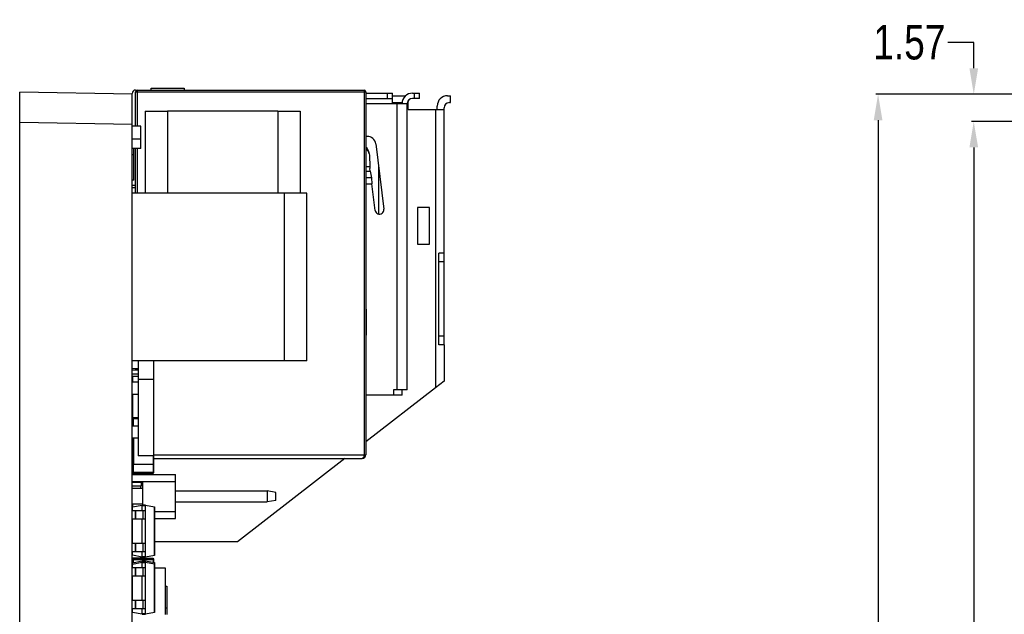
# Model space of a CAD drawing. Header units: inches. Extents: x -39 to 331, y -154 to 45.
# Tile 48 of 120: x -39 to 18, y -44 to -9. Entities that reach past the tile are written whole.
import ezdxf

# ---------------------------------------------------------------- set-up
doc = ezdxf.new("R2010")
doc.units = ezdxf.units.IN
doc.header["$LTSCALE"] = 1.21
doc.header["$MEASUREMENT"] = 0
doc.header["$PDMODE"] = 3
doc.header["$PDSIZE"] = 0.3125
doc.layers.get('0').update_dxf_attribs({"linetype": 'CONTINUOUS'})
doc.layers.get('Defpoints').update_dxf_attribs({"linetype": 'CONTINUOUS'})
doc.layers.add('DIM', color=3, linetype='CONTINUOUS')
doc.styles.get("Standard").update_dxf_attribs({"font": 'txt', "width": 0.8})
doc.dimstyles.get("Standard").update_dxf_attribs({"dimtxt": 0.15625, "dimasz": 0.1875, "dimexe": 0.125, "dimexo": 0.0625, "dimgap": 0.09, "dimtad": 0, "dimtih": 1, "dimtoh": 1, "dimzin": 4, "dimdsep": 46, "dimtxsty": 'Standard', "dimblk": '_FILLED', "dimblk1": '_FILLED', "dimblk2": '_FILLED', "dimcen": 0.09, "dimazin": 1, "dimtp": 0.01, "dimtm": 0.01, "dimtfac": 1, "dimtofl": 0, "dimtmove": 0, "dimatfit": 3, "dimldrblk": '_FILLED', "dimfxl": 1, "dimtolj": 1, "dimtzin": 4, "dimarcsym": 0})

# ---------------------------------------------------------------- blocks, each defined once
blk = doc.blocks.new('_FILLED')
at = {"color": 0, "linetype": 'ByBlock'}
blk.add_solid([(0, 0), (-1, 0.167), (-1, -0.167)], dxfattribs=at)
blk = doc.blocks.new('*D2')
at = {"layer": 'Defpoints', "color": 0}
for p in [(28.699, -13.447), (10.969, -103.947), (28.647, -103.947)]:
    blk.add_point(p, dxfattribs=at)
at = {"layer": 'DIM', "color": 0, "lineweight": -2}
for p, q in [((28.637, -13.447), (10.844, -13.447)), ((10.969, -14.947), (10.969, -55.674)), ((10.969, -102.447), (10.969, -61.721)), ((28.584, -103.947), (10.844, -103.947))]:
    blk.add_line(p, q, dxfattribs=at)
at = {"layer": 'DIM', "color": 0, "lineweight": -2, "xscale": 1.5, "yscale": 1.5, "zscale": 1.5}
for p, rotation in [((10.969, -13.447), 90), ((10.969, -103.947), 270)]:
    blk.add_blockref('_FILLED', p, dxfattribs=dict(at, rotation=rotation))
at = {"layer": 'DIM', "color": 0, "insert": (10.969, -58.697), "char_height": 2, "attachment_point": 5, "rotation": 90}
blk.add_mtext('\\A1;90.50', dxfattribs=at)
blk = doc.blocks.new('*D8')
at = {"layer": 'Defpoints', "color": 0}
for p in [(28.959, -15.021), (16.499, -94.033), (28.959, -94.033)]:
    blk.add_point(p, dxfattribs=at)
at = {"layer": 'DIM', "color": 0, "lineweight": -2}
for p, q in [((28.896, -15.021), (16.374, -15.021)), ((16.499, -16.521), (16.499, -52.17)), ((16.499, -92.533), (16.499, -56.884)), ((28.896, -94.033), (16.374, -94.033))]:
    blk.add_line(p, q, dxfattribs=at)
at = {"layer": 'DIM', "color": 0, "lineweight": -2, "xscale": 1.5, "yscale": 1.5, "zscale": 1.5}
for p, rotation in [((16.499, -15.021), 90), ((16.499, -94.033), 270)]:
    blk.add_blockref('_FILLED', p, dxfattribs=dict(at, rotation=rotation))
at = {"layer": 'DIM', "color": 0, "insert": (16.499, -54.527), "char_height": 2, "attachment_point": 5, "rotation": 90}
blk.add_mtext('\\A1;79.0', dxfattribs=at)
blk = doc.blocks.new('*D13')
at = {"layer": 'Defpoints', "color": 0}
for p in [(16.499, -13.448), (28.959, -13.448), (28.959, -15.021)]:
    blk.add_point(p, dxfattribs=at)
at = {"layer": 'DIM', "color": 0, "lineweight": -2}
for p, q in [((16.499, -10.448), (14.999, -10.448)), ((16.499, -11.948), (16.499, -10.448)), ((28.896, -13.448), (16.374, -13.448)), ((28.896, -15.021), (16.374, -15.021)), ((16.499, -16.521), (16.499, -18.021))]:
    blk.add_line(p, q, dxfattribs=at)
at = {"layer": 'DIM', "color": 0, "lineweight": -2, "xscale": 1.5, "yscale": 1.5, "zscale": 1.5}
for p, rotation in [((16.499, -13.448), 270), ((16.499, -15.021), 90)]:
    blk.add_blockref('_FILLED', p, dxfattribs=dict(at, rotation=rotation))
at = {"layer": 'DIM', "color": 0, "insert": (12.776, -10.448), "char_height": 2, "attachment_point": 5}
blk.add_mtext('\\A1;1.57', dxfattribs=at)

msp = doc.modelspace()

# ---------------------------------------------------------------- linework, layer by layer
at = {"color": 7, "linetype": 'Continuous'}
for p, q in [((-38.639, -104.119), (-38.639, -13.334)), ((-32.139, -13.447), (-38.639, -13.334)), ((-32.139, -104.005), (-32.139, -13.403)), ((-32.139, -15.196), (-38.639, -15.083))]:
    msp.add_line(p, q, dxfattribs=at)
at = {"color": 6, "linetype": 'Continuous'}
for p, q in [((-31.939, -13.203), (-18.739, -13.203)), ((-31.939, -15.292), (-31.939, -13.303)), ((-31.939, -13.303), (-18.639, -13.303)), ((-31.839, -15.292), (-31.839, -13.203)), ((-31.039, -13.203), (-31.039, -13.103)), ((-31.039, -13.103), (-29.139, -13.103)), ((-29.139, -13.103), (-29.139, -13.203)), ((-18.739, -13.203), (-18.739, -34.303)), ((-18.639, -13.303), (-18.639, -34.303)), ((-18.639, -13.384), (-17.099, -13.384)), ((-17.399, -13.384), (-17.399, -13.684)), ((-17.099, -13.984), (-17.099, -13.384)), ((-17.099, -13.531), (-16.325, -13.531)), ((-15.939, -13.384), (-15.539, -13.384)), ((-15.839, -13.384), (-15.839, -13.684)), ((-15.539, -13.684), (-15.539, -13.384)), ((-13.909, -13.531), (-13.739, -13.531)), ((-13.739, -13.931), (-13.739, -13.531)), ((-18.639, -13.684), (-17.099, -13.684)), ((-18.639, -13.984), (-16.239, -13.984)), ((-17.099, -13.931), (-16.539, -13.931)), ((-16.839, -13.984), (-16.839, -30.544)), ((-16.239, -13.931), (-16.185, -13.931)), ((-16.239, -30.544), (-16.239, -13.984)), ((-16.185, -14.331), (-16.185, -13.814)), ((-15.539, -13.684), (-15.939, -13.684)), ((-14.509, -14.331), (-14.509, -14.131)), ((-13.809, -13.931), (-13.739, -13.931)), ((-31.379, -14.422), (-31.379, -19.172)), ((-31.379, -14.422), (-31.207, -14.422)), ((-31.207, -14.422), (-30.099, -14.422)), ((-30.099, -14.422), (-30.099, -19.172)), ((-23.719, -14.422), (-30.099, -14.422)), ((-23.719, -14.422), (-23.719, -19.172)), ((-23.719, -14.422), (-22.589, -14.422)), ((-22.589, -14.422), (-22.439, -14.422)), ((-22.439, -14.422), (-22.439, -19.172)), ((-16.239, -14.231), (-16.185, -14.231)), ((-16.185, -14.331), (-14.609, -14.331)), ((-14.609, -14.331), (-14.609, -30.42)), ((-14.609, -14.331), (-14.109, -14.331)), ((-14.109, -27.931), (-14.109, -14.231)), ((-31.639, -15.292), (-32.139, -15.292)), ((-31.639, -16.592), (-31.639, -15.292)), ((-18.559, -15.884), (-18.639, -15.884)), ((-31.639, -16.042), (-32.139, -16.042)), ((-18.063, -16.323), (-17.599, -20.1)), ((-31.639, -16.592), (-32.139, -16.592)), ((-32.039, -16.947), (-32.139, -16.947)), ((-32.039, -18.422), (-32.039, -16.592)), ((-31.939, -19.172), (-31.939, -16.592)), ((-31.839, -19.172), (-31.839, -16.592)), ((-18.472, -16.743), (-18.435, -16.893)), ((-18.435, -16.893), (-18.425, -16.972)), ((-18.425, -16.972), (-18.408, -17.644)), ((-18.408, -17.644), (-18.639, -17.644)), ((-18.639, -17.904), (-18.383, -17.904)), ((-18.383, -17.905), (-18.403, -17.744)), ((-18.383, -17.904), (-18.309, -18.288)), ((-17.899, -17.657), (-17.899, -20.375)), ((-32.039, -18.422), (-32.139, -18.422)), ((-32.139, -18.703), (-31.939, -18.703)), ((-18.309, -18.288), (-18.639, -18.288)), ((-18.639, -18.632), (-18.283, -18.632)), ((-18.309, -18.288), (-18.283, -18.632)), ((-18.095, -20.161), (-18.283, -18.632)), ((-31.939, -18.853), (-32.139, -18.853)), ((-23.339, -19.172), (-32.139, -19.172)), ((-23.339, -28.872), (-23.339, -19.172)), ((-22.039, -19.172), (-23.339, -19.172)), ((-22.039, -28.872), (-22.039, -19.172)), ((-15.654, -19.989), (-15.654, -22.12)), ((-14.949, -19.989), (-15.654, -19.989)), ((-14.949, -22.12), (-14.949, -19.989)), ((-15.654, -22.12), (-14.949, -22.12)), ((-14.409, -27.931), (-14.409, -22.631)), ((-14.109, -22.631), (-14.409, -22.631)), ((-14.109, -23.131), (-14.409, -23.131)), ((-18.589, -25.884), (-18.639, -25.884)), ((-18.589, -27.384), (-18.589, -25.884)), ((-18.639, -26.356), (-18.589, -26.356)), ((-18.639, -27.384), (-18.589, -27.384)), ((-14.109, -27.431), (-14.409, -27.431)), ((-14.109, -27.931), (-14.409, -27.931)), ((-14.109, -27.931), (-14.109, -30.031)), ((-23.339, -28.872), (-32.139, -28.872)), ((-31.789, -28.872), (-31.789, -34.353)), ((-30.889, -34.503), (-30.889, -28.872)), ((-22.039, -28.872), (-23.339, -28.872)), ((-32.139, -29.287), (-31.789, -29.321)), ((-32.139, -29.394), (-31.789, -29.394)), ((-31.789, -29.334), (-32.13, -29.301)), ((-31.789, -29.644), (-32.139, -29.644)), ((-31.789, -29.769), (-32.139, -29.769)), ((-31.789, -30.103), (-32.139, -30.103)), ((-32.109, -30.103), (-32.109, -29.769)), ((-30.889, -29.953), (-31.789, -29.953)), ((-14.109, -30.031), (-14.609, -30.42)), ((-14.609, -30.42), (-18.639, -33.556)), ((-17.039, -30.544), (-17.039, -30.844)), ((-16.239, -30.544), (-17.039, -30.544)), ((-16.539, -30.844), (-16.539, -30.544)), ((-31.789, -30.803), (-32.139, -30.803)), ((-32.109, -31.103), (-32.139, -31.103)), ((-32.139, -31.113), (-32.109, -31.113)), ((-32.109, -32.643), (-32.109, -30.803)), ((-16.539, -30.844), (-18.639, -30.844)), ((-32.109, -31.493), (-32.139, -31.493)), ((-32.139, -31.503), (-32.109, -31.503)), ((-32.109, -32.053), (-32.139, -32.053)), ((-32.139, -32.063), (-32.109, -32.063)), ((-32.098, -32.193), (-32.098, -32.643)), ((-32.098, -32.193), (-31.789, -32.193)), ((-32.058, -32.643), (-32.058, -32.153)), ((-31.789, -32.153), (-32.058, -32.153)), ((-32.109, -32.443), (-32.139, -32.443)), ((-32.139, -32.453), (-32.109, -32.453)), ((-31.789, -32.643), (-32.139, -32.643)), ((-31.789, -33.343), (-32.139, -33.343)), ((-32.109, -33.718), (-32.109, -33.343)), ((-32.088, -33.344), (-32.088, -34.853)), ((-32.048, -34.853), (-32.048, -33.344)), ((-32.109, -33.613), (-32.139, -33.613)), ((-32.139, -33.793), (-32.088, -33.793)), ((-32.088, -34.093), (-32.139, -34.093)), ((-32.129, -33.718), (-32.088, -33.718)), ((-32.139, -34.343), (-32.088, -34.343)), ((-32.088, -34.643), (-32.139, -34.643)), ((-30.889, -34.353), (-31.789, -34.353)), ((-30.928, -34.354), (-30.928, -34.853)), ((-30.889, -34.303), (-18.639, -34.303)), ((-30.889, -34.503), (-18.839, -34.503)), ((-30.888, -34.853), (-30.888, -34.504)), ((-19.856, -34.503), (-26.061, -39.331)), ((-18.827, -34.502), (-18.839, -34.504)), ((-32.129, -34.718), (-32.088, -34.718)), ((-32.109, -35.433), (-32.109, -34.718)), ((-32.098, -34.853), (-32.098, -35.313)), ((-30.878, -34.853), (-32.098, -34.853)), ((-32.058, -35.353), (-32.058, -34.853)), ((-30.918, -34.853), (-30.918, -35.353)), ((-30.878, -35.313), (-30.878, -34.853)), ((-32.139, -35.433), (-29.639, -35.433)), ((-32.139, -35.833), (-29.639, -35.833)), ((-30.878, -35.313), (-32.098, -35.313)), ((-32.058, -35.353), (-30.918, -35.353)), ((-29.639, -37.973), (-29.639, -35.433)), ((-32.139, -35.883), (-31.539, -35.883)), ((-31.619, -36.108), (-32.139, -36.108)), ((-32.139, -36.153), (-32.129, -36.153)), ((-31.539, -36.25), (-32.139, -36.25)), ((-31.629, -36.25), (-31.629, -36.108)), ((-31.619, -35.883), (-31.619, -36.108)), ((-31.539, -35.883), (-31.539, -37.212)), ((-29.639, -36.383), (-24.339, -36.383)), ((-24.339, -36.383), (-24.339, -37.023)), ((-23.839, -36.471), (-24.339, -36.383)), ((-23.839, -36.935), (-24.339, -37.023)), ((-23.839, -36.935), (-23.839, -36.471)), ((-31.539, -37.156), (-32.139, -37.156)), ((-32.139, -37.512), (-31.374, -37.512)), ((-32.123, -37.312), (-31.554, -37.212)), ((-31.554, -37.232), (-32.123, -37.332)), ((-32.123, -37.332), (-32.123, -37.312)), ((-32.123, -37.512), (-32.123, -37.332)), ((-32.109, -37.312), (-32.109, -37.156)), ((-31.959, -37.512), (-31.959, -38.012)), ((-31.942, -37.512), (-31.942, -38.012)), ((-31.374, -37.212), (-31.554, -37.212)), ((-31.554, -37.212), (-31.554, -37.232)), ((-31.554, -37.512), (-31.554, -37.232)), ((-31.554, -37.232), (-31.374, -37.232)), ((-31.529, -37.512), (-31.529, -38.012)), ((-31.374, -37.212), (-30.856, -37.304)), ((-31.374, -37.212), (-31.374, -37.232)), ((-31.374, -40.192), (-31.374, -37.232)), ((-30.856, -37.323), (-31.374, -37.232)), ((-30.856, -37.304), (-30.856, -37.323)), ((-30.856, -37.323), (-30.856, -40.101)), ((-30.856, -37.323), (-30.839, -37.323)), ((-30.839, -40.101), (-30.839, -37.323)), ((-29.639, -37.023), (-24.339, -37.023)), ((-31.374, -38.012), (-32.139, -38.012)), ((-32.123, -39.412), (-32.123, -38.012)), ((-31.554, -39.412), (-31.554, -38.012)), ((-30.839, -37.573), (-29.639, -37.573)), ((-30.839, -37.973), (-29.639, -37.973)), ((-32.139, -39.412), (-31.374, -39.412)), ((-31.959, -39.412), (-31.959, -39.912)), ((-31.942, -39.412), (-31.942, -39.912)), ((-31.529, -39.412), (-31.529, -39.912)), ((-26.061, -39.331), (-30.839, -39.331)), ((-31.374, -39.912), (-32.139, -39.912)), ((-32.139, -40.25), (-31.619, -40.25)), ((-32.123, -40.092), (-32.123, -39.912)), ((-32.123, -40.092), (-31.554, -40.192)), ((-32.123, -40.112), (-32.123, -40.092)), ((-31.554, -40.212), (-32.123, -40.112)), ((-32.098, -40.339), (-32.098, -40.534)), ((-32.098, -40.339), (-32.095, -40.339)), ((-32.098, -40.355), (-30.878, -40.355)), ((-32.058, -40.527), (-32.058, -40.299)), ((-30.918, -40.299), (-32.058, -40.299)), ((-30.918, -40.315), (-32.058, -40.315)), ((-31.629, -40.25), (-31.629, -40.199)), ((-31.619, -40.201), (-31.619, -40.299)), ((-31.599, -40.204), (-31.599, -40.299)), ((-31.554, -40.192), (-31.554, -39.912)), ((-31.374, -40.192), (-31.554, -40.192)), ((-31.554, -40.192), (-31.554, -40.212)), ((-31.554, -40.212), (-31.374, -40.212)), ((-31.539, -40.299), (-31.539, -40.212)), ((-31.374, -40.192), (-30.856, -40.101)), ((-30.856, -40.121), (-31.374, -40.212)), ((-31.374, -40.192), (-31.374, -40.212)), ((-30.918, -40.299), (-30.918, -40.518)), ((-30.882, -40.339), (-30.878, -40.339)), ((-30.878, -40.525), (-30.878, -40.339)), ((-30.839, -40.101), (-30.856, -40.101)), ((-30.856, -40.101), (-30.856, -40.121)), ((-32.138, -40.55), (-32.139, -40.55)), ((-32.139, -40.814), (-31.374, -40.814)), ((-32.123, -40.538), (-31.554, -40.438)), ((-31.554, -40.458), (-32.123, -40.558)), ((-32.123, -40.614), (-31.554, -40.514)), ((-31.554, -40.534), (-32.123, -40.634)), ((-32.123, -40.558), (-32.123, -40.538)), ((-32.123, -40.614), (-32.123, -40.558)), ((-32.123, -40.634), (-32.123, -40.614)), ((-32.123, -40.814), (-32.123, -40.634)), ((-31.959, -40.814), (-31.959, -41.314)), ((-31.942, -40.814), (-31.942, -41.314)), ((-31.374, -40.438), (-31.554, -40.438)), ((-31.554, -40.438), (-31.554, -40.458)), ((-31.554, -40.514), (-31.554, -40.458)), ((-31.554, -40.458), (-31.374, -40.458)), ((-31.374, -40.514), (-31.554, -40.514)), ((-31.554, -40.514), (-31.554, -40.534)), ((-31.554, -40.814), (-31.554, -40.534)), ((-31.554, -40.534), (-31.374, -40.534)), ((-31.529, -40.814), (-31.529, -41.314)), ((-31.374, -40.438), (-30.856, -40.529)), ((-31.374, -40.438), (-31.374, -40.458)), ((-31.374, -40.514), (-31.374, -40.458)), ((-30.856, -40.549), (-31.374, -40.458)), ((-31.374, -40.514), (-30.856, -40.606)), ((-31.374, -40.514), (-31.374, -40.534)), ((-31.374, -43.494), (-31.374, -40.534)), ((-30.856, -40.625), (-31.374, -40.534)), ((-30.856, -40.529), (-30.856, -40.549)), ((-30.856, -40.549), (-30.856, -40.606)), ((-30.856, -40.549), (-30.839, -40.549)), ((-30.856, -40.606), (-30.856, -40.625)), ((-30.856, -40.625), (-30.856, -43.403)), ((-30.856, -40.625), (-30.839, -40.625)), ((-30.839, -43.403), (-30.839, -40.549)), ((-30.839, -40.844), (-30.239, -40.844)), ((-30.239, -40.844), (-30.239, -43.533)), ((-31.374, -41.314), (-32.139, -41.314)), ((-32.123, -42.714), (-32.123, -41.314)), ((-31.554, -42.714), (-31.554, -41.314)), ((-30.239, -41.891), (-30.139, -41.891)), ((-30.139, -41.891), (-30.139, -43.151)), ((-32.139, -42.714), (-31.374, -42.714)), ((-31.374, -43.214), (-32.139, -43.214)), ((-32.123, -43.394), (-32.123, -43.214)), ((-31.959, -42.714), (-31.959, -43.214)), ((-31.942, -42.714), (-31.942, -43.214)), ((-31.554, -43.494), (-31.554, -43.214)), ((-31.529, -42.714), (-31.529, -43.214)), ((-30.239, -43.151), (-30.139, -43.151)), ((-30.139, -43.151), (-30.139, -43.533)), ((-32.123, -43.394), (-31.554, -43.494)), ((-32.123, -43.414), (-32.123, -43.394)), ((-31.554, -43.514), (-32.123, -43.414)), ((-31.374, -43.494), (-31.554, -43.494)), ((-31.554, -43.494), (-31.554, -43.514)), ((-31.554, -43.514), (-31.374, -43.514)), ((-31.374, -43.494), (-30.856, -43.403)), ((-30.856, -43.423), (-31.374, -43.514)), ((-31.374, -43.494), (-31.374, -43.514)), ((-30.839, -43.403), (-30.856, -43.403)), ((-30.856, -43.403), (-30.856, -43.423))]:
    msp.add_line(p, q, dxfattribs=at)
for centre, radius, start, end in [((-31.939, -13.403), 0.2, 90, 180), ((-31.839, -13.303), 0.1, 90, 180), ((-18.739, -13.303), 0.1, 0, 90), ((-15.939, -13.984), 0.6, 90, 180), ((-13.909, -14.131), 0.6, 90, 180), ((-15.939, -13.984), 0.3, 90, 180), ((-13.809, -14.231), 0.3, 90, 180), ((-18.559, -16.384), 0.5, 7, 90), ((-17.847, -20.131), 0.25, 187, 7), ((-32.058, -32.193), 0.04, 90, 180), ((-18.839, -34.303), 0.2, 270, 0), ((-18.839, -34.304), 0.2, 270, 360), ((-32.058, -35.313), 0.04, 180, 270), ((-30.918, -35.313), 0.04, 270, 0), ((-30.859, -37.323), 0.02, 0, 80), ((-32.058, -40.339), 0.04, 90, 180), ((-32.058, -40.355), 0.04, 90, 180), ((-30.918, -40.339), 0.04, 0, 90), ((-30.918, -40.355), 0.04, 0, 90), ((-30.859, -40.101), 0.02, 280, 0), ((-30.859, -40.549), 0.02, 0, 80), ((-30.859, -40.625), 0.02, 0, 80), ((-30.859, -43.403), 0.02, 280, 0)]:
    msp.add_arc(centre, radius, start, end, dxfattribs=at)
for centre, major_axis, ratio, start_param, end_param in [((-18.965, -16.831), (0.504, 0), 0.859763, 0.205003, 0.862283), ((-18.928, -16.981), (0.504, 0), 0.859763, 0.205003, 0.953234), ((-18.384, -17.744), (-0.016, 0.2), 0.093471, 1.039755, 1.563354)]:
    msp.add_ellipse(centre, major_axis=major_axis, ratio=ratio, start_param=start_param, end_param=end_param, dxfattribs=at)
msp.add_open_spline([(-18.739, -34.303), (-18.739, -34.33), (-18.744, -34.38), (-18.763, -34.437), (-18.784, -34.471), (-18.805, -34.493), (-18.826, -34.503), (-18.839, -34.503)], degree=3, knots=[0, 0, 0, 0, 0.335221, 0.620873, 0.737905, 0.837916, 1, 1, 1, 1], dxfattribs=at)

# ---------------------------------------------------------------- dimensions: what is measured, and where the dimension line sits
at = {"layer": 'DIM'}
for base, p1, p2, override, picture, middle in [((16.499, -13.448), (28.959, -15.021), (28.959, -13.448), {"dimtxt": 2, "dimasz": 1.5, "dimtih": 0, "dimzin": 0, "dimcen": 0.198, "dimadec": 0, "dimazin": 0, "dimtp": 0, "dimtm": 0, "dimtdec": 4, "dimtzin": 0}, '*D13', (12.776, -10.448)), ((10.969, -103.947), (28.699, -13.447), (28.647, -103.947), {"dimtxt": 2, "dimasz": 1.5, "dimtih": 0, "dimzin": 0, "dimcen": 0.198, "dimadec": 0, "dimazin": 0, "dimtp": 0, "dimtm": 0, "dimtdec": 4, "dimtzin": 0}, '*D2', (10.969, -58.697)), ((16.499, -94.033), (28.959, -15.021), (28.959, -94.033), {"dimtxt": 2, "dimasz": 1.5, "dimtih": 0, "dimdec": 1, "dimzin": 0, "dimcen": 0.198, "dimadec": 0, "dimazin": 0, "dimtp": 0, "dimtm": 0, "dimtdec": 4, "dimtzin": 0}, '*D8', (16.499, -54.527))]:
    dim = msp.add_linear_dim(base=base, p1=p1, p2=p2, angle=90, dimstyle='Standard', override=override, dxfattribs=at)
    dim.commit()
    dim.dimension.update_dxf_attribs({"geometry": picture, "text_midpoint": middle})

doc.saveas('drawing.dxf')
